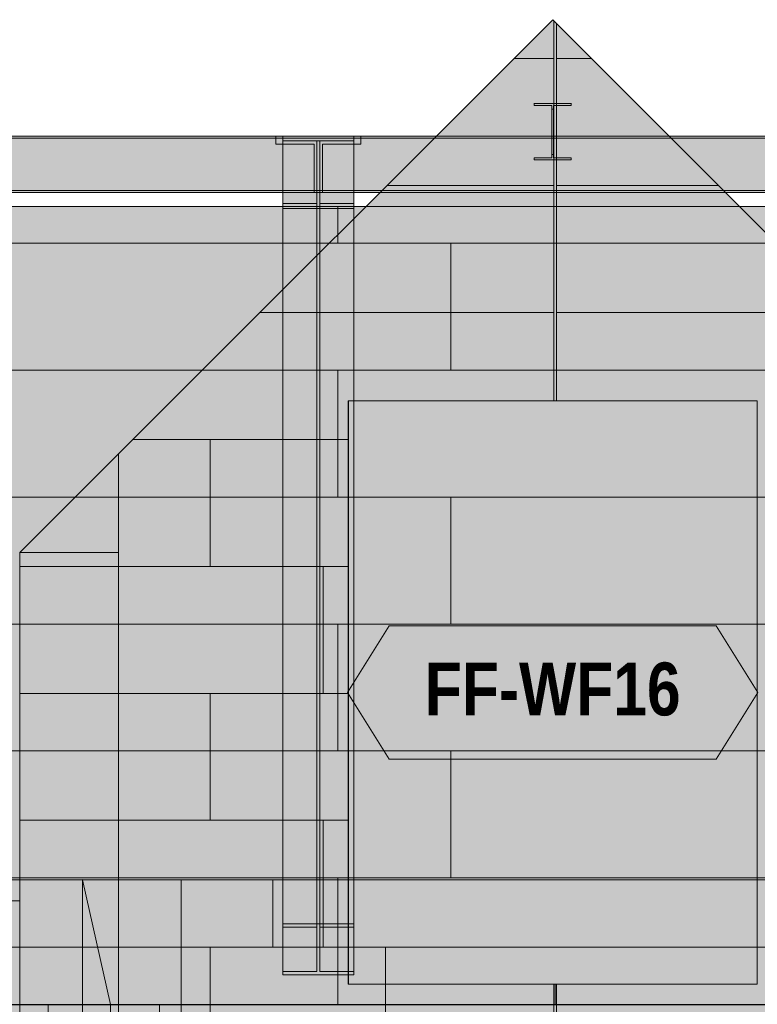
# Model space of a CAD drawing. Header units: millimetres. Extents: x 17 to 413, y 4 to 292.
# Tile 171 of 256: x 220 to 238, y 100 to 123. Entities that reach past the tile are written whole.
import ezdxf
from ezdxf.enums import TextEntityAlignment as Align

# ---------------------------------------------------------------- set-up
doc = ezdxf.new("R2010")
doc.units = ezdxf.units.MM
doc.linetypes.add('DASHED', pattern=[1.524, 1.27, -0.254])
for name, color, linetype in [('FILL-C_95A8CE', 7, 'Continuous'), ('FILL-C_9CB0D8', 7, 'Continuous'), ('FILL-C_9EB2DB', 7, 'Continuous'), ('FILL-EPS', 7, 'Continuous'), ('FILL-WHITE', 7, 'Continuous'), ('LINE-C_2E8C94', 7, 'Continuous'), ('LINE-C_337880', 7, 'Continuous'), ('LINE-INK', 7, 'Continuous'), ('LINE-STEEL', 7, 'Continuous'), ('LINE-STEEL-DASH', 7, 'DASHED'), ('LINE-TEAL_DK', 7, 'Continuous'), ('LINE-TEAL_DK-DASH', 7, 'DASHED'), ('TEXT-TEAL_DK', 7, 'Continuous')]:
    doc.layers.add(name, color=color, linetype=linetype)
doc.styles.add('OpenSansCondensed-Bold', font='OpenSansCondensed-Bold.ttf')

msp = doc.modelspace()

# ---------------------------------------------------------------- hatches: boundary and pattern name
at = {"layer": 'FILL-C_95A8CE', "true_color": 0x95a8ce}
h = msp.add_hatch(color=253, dxfattribs=at)
h.dxf.hatch_style = 1
h.paths.add_polyline_path([(226.641, 101.677), (226.641, 120.592), (228.349, 120.592), (228.349, 101.677)])
h = msp.add_hatch(color=253, dxfattribs=at)
h.dxf.hatch_style = 1
h.paths.add_polyline_path([(226.641, 120.477), (227.461, 120.477), (227.461, 101.596), (226.641, 101.596)])
h = msp.add_hatch(color=253, dxfattribs=at)
h.dxf.hatch_style = 1
h.paths.add_polyline_path([(227.529, 120.477), (228.349, 120.477), (228.349, 101.596), (227.529, 101.596)])
h = msp.add_hatch(color=253, dxfattribs=at)
h.dxf.hatch_style = 1
h.paths.add_polyline_path([(226.641, 118.972), (227.461, 118.972), (227.461, 100.532), (226.641, 100.532)])
h = msp.add_hatch(color=253, dxfattribs=at)
h.dxf.hatch_style = 1
h.paths.add_polyline_path([(227.529, 118.972), (228.349, 118.972), (228.349, 100.532), (227.529, 100.532)])
h = msp.add_hatch(color=253, dxfattribs=at)
h.dxf.hatch_style = 1
h.paths.add_polyline_path([(226.641, 100.45), (226.641, 118.857), (228.349, 118.857), (228.349, 100.45)])
h = msp.add_hatch(color=253, dxfattribs=at)
h.dxf.hatch_style = 1
h.paths.add_polyline_path([(226.641, 100.45), (226.641, 100.532), (227.461, 100.532), (227.461, 101.596), (226.641, 101.596), (226.641, 101.677), (228.349, 101.677), (228.349, 101.596), (227.529, 101.596), (227.529, 100.532), (228.349, 100.532), (228.349, 100.45)])
h = msp.add_hatch(color=253, dxfattribs=at)
h.dxf.hatch_style = 1
h.paths.add_polyline_path([(228.349, 101.677), (228.36, 101.678), (228.36, 101.678), (228.36, 101.678)])
at = {"layer": 'FILL-C_9CB0D8', "true_color": 0x9cb0d8}
h = msp.add_hatch(color=9, dxfattribs=at)
h.dxf.hatch_style = 1
h.paths.add_polyline_path([(226.63, 120.594), (226.641, 120.592), (226.63, 120.593), (226.63, 120.593)])
h = msp.add_hatch(color=9, dxfattribs=at)
h.dxf.hatch_style = 1
h.paths.add_polyline_path([(226.641, 120.592), (228.349, 120.592), (228.349, 120.477), (226.641, 120.477)])
h = msp.add_hatch(color=9, dxfattribs=at)
h.dxf.hatch_style = 1
h.paths.add_polyline_path([(228.349, 120.592), (228.36, 120.594), (228.36, 120.593), (228.36, 120.593)])
h = msp.add_hatch(color=9, dxfattribs=at)
h.dxf.hatch_style = 1
h.paths.add_polyline_path([(226.641, 118.857), (226.641, 118.972), (227.461, 118.972), (227.461, 120.477), (227.529, 120.477), (227.529, 118.972), (228.349, 118.972), (228.349, 118.857)])
at = {"layer": 'FILL-C_9EB2DB', "true_color": 0x9eb2db}
h = msp.add_hatch(color=9, dxfattribs=at)
h.dxf.hatch_style = 1
h.paths.add_polyline_path([(232.667, 121.376), (232.667, 121.377), (232.667, 121.377), (232.678, 121.376)])
h = msp.add_hatch(color=9, dxfattribs=at)
h.dxf.hatch_style = 1
h.paths.add_polyline_path([(232.678, 120.021), (232.678, 120.073), (233.103, 120.073), (233.103, 121.242), (233.103, 121.324), (232.678, 121.324), (232.678, 121.376), (233.566, 121.376), (233.566, 121.324), (233.141, 121.324), (233.141, 120.154), (233.141, 120.073), (233.566, 120.073), (233.566, 120.021)])
h = msp.add_hatch(color=9, dxfattribs=at)
h.dxf.hatch_style = 1
h.paths.add_polyline_path([(232.678, 121.376), (233.566, 121.376), (233.566, 121.324), (233.141, 121.324), (233.141, 121.242), (233.141, 120.073), (233.566, 120.073), (233.566, 120.021), (232.678, 120.021), (232.678, 120.073), (233.103, 120.073), (233.103, 120.154), (233.103, 121.324), (232.678, 121.324)])
h = msp.add_hatch(color=9, dxfattribs=at)
h.dxf.hatch_style = 1
h.paths.add_polyline_path([(233.566, 121.376), (233.576, 121.377), (233.576, 121.377), (233.576, 121.376)])
h = msp.add_hatch(color=9, dxfattribs=at)
h.dxf.hatch_style = 1
h.paths.add_polyline_path([(233.103, 120.154), (233.103, 121.242), (233.141, 121.242), (233.141, 120.154)])
h = msp.add_hatch(color=9, dxfattribs=at)
h.dxf.hatch_style = 1
h.paths.add_polyline_path([(233.103, 121.242), (233.141, 121.242), (233.141, 120.154), (233.103, 120.154)])
h = msp.add_hatch(color=9, dxfattribs=at)
h.dxf.hatch_style = 1
h.paths.add_polyline_path([(196.235, 120.54), (196.235, 120.592), (226.475, 120.592), (226.475, 120.54)])
h = msp.add_hatch(color=9, dxfattribs=at)
h.dxf.hatch_style = 1
h.paths.add_polyline_path([(196.235, 120.592), (226.475, 120.592), (226.475, 120.54), (196.235, 120.54)])
h = msp.add_hatch(color=9, dxfattribs=at)
h.dxf.hatch_style = 1
h.paths.add_polyline_path([(218.122, 120.54), (218.122, 120.592), (248.128, 120.592), (248.128, 120.54)])
h = msp.add_hatch(color=9, dxfattribs=at)
h.dxf.hatch_style = 1
h.paths.add_polyline_path([(218.122, 120.592), (248.128, 120.592), (248.128, 120.54), (218.122, 120.54)])
h = msp.add_hatch(color=9, dxfattribs=at)
h.dxf.hatch_style = 1
h.paths.add_polyline_path([(226.63, 120.594), (226.641, 120.592), (226.63, 120.593), (226.63, 120.593)])
h = msp.add_hatch(color=9, dxfattribs=at)
h.dxf.hatch_style = 1
h.paths.add_polyline_path([(226.641, 120.592), (228.349, 120.592), (228.349, 120.477), (227.529, 120.477), (227.529, 118.972), (228.349, 118.972), (228.349, 118.857), (226.641, 118.857), (226.641, 118.972), (227.461, 118.972), (227.461, 120.477), (226.641, 120.477)])
h = msp.add_hatch(color=9, dxfattribs=at)
h.dxf.hatch_style = 1
h.paths.add_polyline_path([(228.515, 120.54), (228.515, 120.592), (252.728, 120.592), (252.728, 120.54)])
h = msp.add_hatch(color=9, dxfattribs=at)
h.dxf.hatch_style = 1
h.paths.add_polyline_path([(228.515, 120.592), (252.728, 120.592), (252.728, 120.54), (228.515, 120.54)])
h = msp.add_hatch(color=9, dxfattribs=at)
h.dxf.hatch_style = 1
h.paths.add_polyline_path([(195.315, 119.29), (195.315, 120.399), (196.235, 120.399), (196.235, 120.54), (226.475, 120.54), (226.475, 120.399), (227.395, 120.399), (227.395, 119.29), (226.475, 119.29), (196.235, 119.29)])
h = msp.add_hatch(color=9, dxfattribs=at)
h.dxf.hatch_style = 1
h.paths.add_polyline_path([(195.315, 120.399), (196.235, 120.399), (196.235, 120.54), (226.475, 120.54), (226.475, 120.399), (227.395, 120.399), (227.395, 119.29), (226.475, 119.29), (196.235, 119.29), (195.315, 119.29)])
h = msp.add_hatch(color=9, dxfattribs=at)
h.dxf.hatch_style = 1
h.paths.add_polyline_path([(217.202, 119.29), (217.202, 120.399), (218.122, 120.399), (218.122, 120.54), (248.128, 120.54), (248.128, 120.399), (249.048, 120.399), (249.048, 119.29), (248.128, 119.29), (218.122, 119.29)])
h = msp.add_hatch(color=9, dxfattribs=at)
h.dxf.hatch_style = 1
h.paths.add_polyline_path([(217.202, 120.399), (218.122, 120.399), (218.122, 120.54), (248.128, 120.54), (248.128, 120.399), (249.048, 120.399), (249.048, 119.29), (248.128, 119.29), (218.122, 119.29), (217.202, 119.29)])
h = msp.add_hatch(color=9, dxfattribs=at)
h.dxf.hatch_style = 1
h.paths.add_polyline_path([(227.595, 119.29), (227.595, 120.399), (228.515, 120.399), (228.515, 120.54), (252.728, 120.54), (252.728, 120.399), (253.648, 120.399), (253.648, 119.29), (252.728, 119.29), (228.515, 119.29)])
h = msp.add_hatch(color=9, dxfattribs=at)
h.dxf.hatch_style = 1
h.paths.add_polyline_path([(227.595, 120.399), (228.515, 120.399), (228.515, 120.54), (252.728, 120.54), (252.728, 120.399), (253.648, 120.399), (253.648, 119.29), (252.728, 119.29), (228.515, 119.29), (227.595, 119.29)])
h = msp.add_hatch(color=9, dxfattribs=at)
h.dxf.hatch_style = 1
h.paths.add_polyline_path([(195.315, 119.238), (195.315, 119.29), (196.235, 119.29), (226.475, 119.29), (227.395, 119.29), (227.395, 119.238), (226.475, 119.238), (196.235, 119.238)])
h = msp.add_hatch(color=9, dxfattribs=at)
h.dxf.hatch_style = 1
h.paths.add_polyline_path([(195.315, 119.29), (226.475, 119.29), (227.395, 119.29), (227.395, 119.238), (196.235, 119.238), (195.315, 119.238)])
h = msp.add_hatch(color=9, dxfattribs=at)
h.dxf.hatch_style = 1
h.paths.add_polyline_path([(217.202, 119.238), (217.202, 119.29), (218.122, 119.29), (248.128, 119.29), (249.048, 119.29), (249.048, 119.238), (248.128, 119.238), (218.122, 119.238)])
h = msp.add_hatch(color=9, dxfattribs=at)
h.dxf.hatch_style = 1
h.paths.add_polyline_path([(217.202, 119.29), (248.128, 119.29), (249.048, 119.29), (249.048, 119.238), (218.122, 119.238), (217.202, 119.238)])
h = msp.add_hatch(color=9, dxfattribs=at)
h.dxf.hatch_style = 1
h.paths.add_polyline_path([(227.595, 119.238), (227.595, 119.29), (228.515, 119.29), (252.728, 119.29), (253.648, 119.29), (253.648, 119.238), (252.728, 119.238), (228.515, 119.238)])
h = msp.add_hatch(color=9, dxfattribs=at)
h.dxf.hatch_style = 1
h.paths.add_polyline_path([(227.595, 119.29), (252.728, 119.29), (253.648, 119.29), (253.648, 119.238), (228.515, 119.238), (227.595, 119.238)])
at = {"layer": 'FILL-EPS', "true_color": 0xccffff}
h = msp.add_hatch(color=7, dxfattribs=at)
h.dxf.hatch_style = 1
h.paths.add_polyline_path([(222.703, 112.966), (233.125, 123.388), (243.543, 112.969), (243.543, 99.741), (222.703, 99.741)])
h.paths.add_polyline_path([(228.217, 100.232), (238.03, 100.232), (238.03, 114.232), (228.217, 114.232)], flags=0)
h = msp.add_hatch(color=7, dxfattribs=at)
h.dxf.hatch_style = 1
h.paths.add_polyline_path([(222.703, 112.966), (233.125, 123.388), (243.543, 112.969), (243.543, 76.732), (242.53, 76.732), (242.53, 95.232), (223.717, 95.232), (223.717, 76.732), (222.703, 76.732)])
h.paths.add_polyline_path([(228.217, 100.232), (238.03, 100.232), (238.03, 114.232), (228.217, 114.232)], flags=0)
h = msp.add_hatch(color=7, dxfattribs=at)
h.dxf.hatch_style = 1
h.paths.add_polyline_path([(194.882, 118.899), (256.242, 118.899), (271.265, 103.876), (271.265, 99.732), (194.882, 99.732)])
h = msp.add_hatch(color=7, dxfattribs=at)
h.dxf.hatch_style = 1
h.paths.add_polyline_path([(194.882, 118.899), (256.242, 118.899), (271.265, 103.876), (271.265, 99.732), (194.882, 99.732)])
h = msp.add_hatch(color=7, dxfattribs=at)
h.dxf.hatch_style = 1
h.paths.add_polyline_path([(220.331, 110.594), (222.702, 112.964), (222.703, 112.966), (222.703, 99.741), (222.703, 99.741), (222.703, 99.733), (222.702, 99.741), (221.008, 99.741), (221.008, 98.724), (222.702, 98.724), (222.703, 98.724), (222.703, 76.732), (222.703, 76.732), (222.703, 76.722), (222.703, 76.722), (222.702, 76.732), (220.331, 76.732)])
h = msp.add_hatch(color=7, dxfattribs=at)
h.dxf.hatch_style = 1
h.paths.add_polyline_path([(220.331, 76.732), (220.331, 110.594), (222.703, 112.966), (222.703, 76.732)])
h = msp.add_hatch(color=7, dxfattribs=at)
h.dxf.hatch_style = 1
h.paths.add_polyline_path([(220.33, 110.604), (220.331, 110.594), (220.33, 110.604)])
h = msp.add_hatch(color=7, dxfattribs=at)
h.dxf.hatch_style = 1
h.paths.add_polyline_path([(220.33, 110.604), (220.33, 110.604), (220.331, 110.594), (220.33, 110.604)])
h = msp.add_hatch(color=7, dxfattribs=at)
h.dxf.hatch_style = 1
h.paths.add_polyline_path([(220.331, 98.724), (222.702, 98.724), (222.702, 99.741), (220.331, 99.741), (220.331, 110.594), (222.702, 110.594), (222.702, 110.604), (222.702, 99.741), (222.702, 99.74), (222.702, 76.732), (220.331, 76.732)])
h = msp.add_hatch(color=7, dxfattribs=at)
h.dxf.hatch_style = 1
h.paths.add_polyline_path([(220.331, 110.594), (222.702, 110.594), (222.702, 110.604), (222.702, 99.741), (222.702, 99.74), (222.702, 76.732), (220.331, 76.732)])
h.paths.add_polyline_path([(222.702, 98.724), (222.702, 99.741), (221.008, 99.741), (221.008, 98.724)], flags=0)
h = msp.add_hatch(color=7, dxfattribs=at)
h.dxf.hatch_style = 1
h.paths.add_polyline_path([(220.331, 76.732), (220.331, 110.594), (222.702, 110.594), (222.702, 98.724), (222.702, 98.724), (222.702, 76.732), (222.702, 76.732)])
h.paths.add_polyline_path([(222.702, 99.741), (221.008, 99.741), (221.008, 98.724), (222.702, 98.724)], flags=0)
h = msp.add_hatch(color=7, dxfattribs=at)
h.dxf.hatch_style = 1
h.paths.add_polyline_path([(220.331, 76.732), (220.331, 110.594), (222.702, 110.594), (222.702, 99.741), (222.702, 98.724), (222.702, 76.732)])
h = msp.add_hatch(color=7, dxfattribs=at)
h.dxf.hatch_style = 1
h.paths.add_polyline_path([(222.702, 110.594), (222.702, 110.596), (222.702, 110.594)])
h = msp.add_hatch(color=7, dxfattribs=at)
h.dxf.hatch_style = 1
h.paths.add_polyline_path([(180.07, 102.732), (221.831, 102.732), (221.831, 76.732), (220.782, 76.732), (220.782, 98.736), (180.092, 98.736), (180.092, 76.732), (180.092, 76.732), (180.092, 76.732), (180.07, 76.732)])
h = msp.add_hatch(color=7, dxfattribs=at)
h.dxf.hatch_style = 1
h.paths.add_polyline_path([(180.07, 99.741), (180.07, 102.732), (221.831, 102.732), (221.831, 99.741), (180.07, 99.741)])
h = msp.add_hatch(color=7, dxfattribs=at)
h.dxf.hatch_style = 1
h.paths.add_polyline_path([(221.829, 102.743), (221.831, 102.732), (222.508, 99.741), (222.508, 98.724), (222.508, 98.713), (222.508, 98.713), (221.831, 76.732), (221.831, 102.732)])
h = msp.add_hatch(color=7, dxfattribs=at)
h.dxf.hatch_style = 1
h.paths.add_polyline_path([(221.831, 99.462), (221.831, 102.732), (224.202, 102.732), (224.203, 102.735), (224.203, 102.732), (224.203, 102.732), (224.203, 99.741), (224.202, 99.741), (223.686, 99.741), (223.686, 98.736), (223.661, 98.736), (223.661, 99.462), (222.508, 99.462)])
h = msp.add_hatch(color=7, dxfattribs=at)
h.dxf.hatch_style = 1
h.paths.add_polyline_path([(221.831, 102.732), (224.203, 102.732), (224.203, 98.736), (223.661, 98.736), (223.661, 99.462), (221.831, 99.462)])
h = msp.add_hatch(color=7, dxfattribs=at)
h.dxf.hatch_style = 1
h.paths.add_polyline_path([(221.831, 102.732), (224.202, 102.732), (224.202, 99.741), (222.508, 99.741), (222.508, 99.462), (221.831, 99.462)])
h = msp.add_hatch(color=7, dxfattribs=at)
h.dxf.hatch_style = 1
h.paths.add_polyline_path([(221.831, 76.732), (221.831, 102.732), (224.202, 102.732), (224.202, 99.741), (222.508, 99.741), (222.508, 98.724), (224.202, 98.724), (224.202, 76.732)])
h = msp.add_hatch(color=7, dxfattribs=at)
h.dxf.hatch_style = 1
h.paths.add_polyline_path([(221.831, 102.732), (224.202, 102.732), (224.202, 99.741), (222.508, 99.741)])
h = msp.add_hatch(color=7, dxfattribs=at)
h.dxf.hatch_style = 1
h.paths.add_polyline_path([(221.831, 99.741), (221.831, 102.732), (224.202, 102.732), (224.202, 98.726), (224.202, 98.724), (224.202, 76.732), (224.202, 76.732), (224.202, 76.73), (224.202, 76.732), (221.831, 76.732), (221.831, 98.724), (224.202, 98.724), (224.202, 99.741)])
h = msp.add_hatch(color=7, dxfattribs=at)
h.dxf.hatch_style = 1
h.paths.add_polyline_path([(224.202, 102.732), (224.202, 102.735), (224.202, 102.732)])
h = msp.add_hatch(color=7, dxfattribs=at)
h.dxf.hatch_style = 1
h.paths.add_polyline_path([(224.203, 102.732), (266.043, 102.732), (266.043, 76.732), (262.035, 76.732), (262.035, 96.39), (265.641, 96.39), (265.641, 98.736), (224.252, 98.736), (224.252, 76.732), (224.252, 76.73), (224.252, 76.732), (224.203, 76.732), (224.203, 96.392), (224.212, 96.392), (224.212, 98.736), (224.203, 98.736)])
h = msp.add_hatch(color=7, dxfattribs=at)
h.dxf.hatch_style = 1
h.paths.add_polyline_path([(224.203, 99.741), (224.203, 102.732), (266.043, 102.732), (266.043, 99.741)])
h = msp.add_hatch(color=7, dxfattribs=at)
h.dxf.hatch_style = 1
h.paths.add_polyline_path([(194.953, 102.232), (220.331, 102.232), (220.331, 99.741), (194.953, 99.741)])
h = msp.add_hatch(color=7, dxfattribs=at)
h.dxf.hatch_style = 1
h.paths.add_polyline_path([(194.953, 102.232), (220.331, 102.232), (220.331, 76.732), (215.53, 76.732), (215.53, 95.232), (196.717, 95.232), (196.717, 76.732), (194.953, 76.732)])
at = {"layer": 'FILL-WHITE', "true_color": 0xffffff}
h = msp.add_hatch(color=7, dxfattribs=at)
h.dxf.hatch_style = 1
h.paths.add_polyline_path([(228.215, 100.232), (228.215, 114.232), (238.028, 114.232), (238.028, 100.232)])
h = msp.add_hatch(color=7, dxfattribs=at)
h.dxf.hatch_style = 1
h.paths.add_polyline_path([(228.215, 114.232), (238.028, 114.232), (238.028, 100.232), (228.215, 100.232)])
h = msp.add_hatch(color=7, dxfattribs=at)
h.dxf.hatch_style = 1
h.paths.add_polyline_path([(228.215, 114.232), (238.028, 114.232), (238.028, 100.232), (228.215, 100.232)])
h = msp.add_hatch(color=7, dxfattribs=at)
h.dxf.hatch_style = 1
h.paths.add_polyline_path([(228.198, 107.232), (229.198, 108.832), (237.045, 108.832), (238.045, 107.232), (237.045, 105.632), (229.198, 105.632)])

# ---------------------------------------------------------------- linework, layer by layer
at = {"layer": 'LINE-C_2E8C94', "lineweight": 5}
for points in [[(222.703, 112.966), (233.125, 123.388), (243.543, 112.969), (243.543, 99.741), (222.703, 99.741)], [(222.703, 112.966), (233.125, 123.388), (243.543, 112.969), (243.543, 76.732), (242.53, 76.732), (242.53, 95.232), (223.717, 95.232), (223.717, 76.732), (222.703, 76.732)], [(194.882, 118.899), (256.242, 118.899), (271.265, 103.876), (271.265, 99.732), (194.882, 99.732)], [(194.882, 118.899), (256.242, 118.899), (271.265, 103.876), (271.265, 103.876), (271.265, 103.876), (271.265, 99.732), (194.882, 99.732), (194.882, 99.732)], [(228.217, 100.232), (238.03, 100.232), (238.03, 114.232), (228.217, 114.232)], [(228.217, 100.232), (238.03, 100.232), (238.03, 114.232), (228.217, 114.232)], [(220.331, 110.594), (222.702, 112.964), (222.703, 112.966), (222.703, 99.741), (222.703, 99.741), (222.703, 99.733), (222.702, 99.741), (221.008, 99.741), (221.008, 98.724), (222.702, 98.724), (222.703, 98.724), (222.703, 76.732), (222.703, 76.732), (222.703, 76.722), (222.703, 76.722), (222.702, 76.732), (220.331, 76.732)], [(220.331, 76.732), (220.331, 76.732), (220.331, 110.594), (222.703, 112.966), (222.703, 76.732)], [(220.33, 110.604), (220.331, 110.594), (220.33, 110.604)], [(220.33, 110.604), (220.33, 110.604), (220.331, 110.594), (220.33, 110.604)], [(220.331, 98.724), (222.702, 98.724), (222.702, 99.741), (220.331, 99.741), (220.331, 110.594), (220.331, 110.594), (222.702, 110.594), (222.702, 110.604), (222.702, 99.741), (222.702, 99.741), (222.702, 99.74), (222.702, 76.732), (222.702, 76.732), (220.331, 76.732), (220.331, 98.724)], [(220.331, 110.594), (222.702, 110.594), (222.702, 110.604), (222.702, 99.741), (222.702, 99.74), (222.702, 76.732), (220.331, 76.732)], [(220.331, 76.732), (220.331, 110.594), (222.702, 110.594), (222.702, 98.724), (222.702, 98.724), (222.702, 76.732), (222.702, 76.732)], [(220.331, 76.732), (220.331, 110.594), (222.702, 110.594), (222.702, 99.741), (222.702, 98.724), (222.702, 76.732)], [(222.702, 110.594), (222.702, 110.596), (222.702, 110.594)], [(180.07, 102.732), (180.07, 102.732), (221.831, 102.732), (221.831, 102.732), (221.831, 76.732), (221.831, 76.732), (221.831, 76.732), (221.831, 76.732), (220.782, 76.732), (220.782, 98.736), (180.092, 98.736), (180.092, 76.732), (180.092, 76.732), (180.092, 76.732), (180.092, 76.732), (180.07, 76.732), (180.07, 102.732)], [(180.07, 99.741), (180.07, 99.741), (180.07, 102.732), (221.831, 102.732), (221.831, 102.732), (221.831, 102.732), (221.831, 102.732), (221.831, 99.741), (180.07, 99.741), (180.07, 99.741)], [(221.829, 102.743), (221.831, 102.732), (222.508, 99.741), (222.508, 98.724), (222.508, 98.724), (222.508, 98.724), (222.508, 98.713), (222.508, 98.713), (221.831, 76.732), (221.831, 102.732)], [(221.831, 99.462), (221.831, 102.732), (224.202, 102.732), (224.203, 102.735), (224.203, 102.732), (224.203, 102.732), (224.203, 99.741), (224.202, 99.741), (223.686, 99.741), (223.686, 98.736), (223.661, 98.736), (223.661, 99.462), (222.508, 99.462)], [(221.831, 102.732), (224.203, 102.732), (224.203, 102.732), (224.203, 98.736), (223.661, 98.736), (223.661, 99.462), (221.831, 99.462), (221.831, 102.732)], [(221.831, 102.732), (224.202, 102.732), (224.202, 99.741), (222.508, 99.741), (222.508, 99.462), (221.831, 99.462)], [(221.831, 76.732), (221.831, 102.732), (224.202, 102.732), (224.202, 99.741), (222.508, 99.741), (222.508, 98.724), (224.202, 98.724), (224.202, 76.732)], [(221.831, 102.732), (224.202, 102.732), (224.202, 99.741), (222.508, 99.741), (221.831, 102.732)], [(221.831, 99.741), (221.831, 102.732), (224.202, 102.732), (224.202, 98.726), (224.202, 98.724), (224.202, 76.732), (224.202, 76.732), (224.202, 76.732), (224.202, 76.73), (224.202, 76.732), (221.831, 76.732), (221.831, 98.724), (224.202, 98.724), (224.202, 99.741)], [(224.202, 102.732), (224.202, 102.735), (224.202, 102.732)], [(224.203, 102.732), (266.043, 102.732), (266.043, 76.732), (262.035, 76.732), (262.035, 96.39), (265.641, 96.39), (265.641, 98.736), (224.252, 98.736), (224.252, 76.732), (224.252, 76.73), (224.252, 76.732), (224.203, 76.732), (224.203, 96.392), (224.212, 96.392), (224.212, 98.736), (224.203, 98.736)], [(224.203, 99.741), (224.203, 102.732), (266.043, 102.732), (266.043, 99.741)], [(194.953, 102.232), (194.953, 102.232), (194.953, 102.232), (194.953, 102.232), (220.331, 102.232), (220.331, 99.741), (220.331, 99.741), (220.331, 99.741), (220.331, 99.741), (220.331, 99.741), (194.953, 99.741), (194.953, 102.232)], [(194.953, 102.232), (220.331, 102.232), (220.331, 76.732), (215.53, 76.732), (215.53, 95.232), (196.717, 95.232), (196.717, 76.732), (194.953, 76.732)]]:
    msp.add_lwpolyline(points, close=True, dxfattribs=at)
at = {"layer": 'LINE-C_337880', "lineweight": 5}
for p, q in [((233.152, 122.452), (233.152, 123.351)), ((233.152, 122.452), (233.152, 123.351)), ((233.216, 122.452), (233.216, 123.287)), ((233.216, 122.452), (233.216, 123.287)), ((232.199, 122.452), (233.152, 122.452)), ((232.199, 122.452), (233.152, 122.452)), ((233.152, 119.404), (233.152, 122.452)), ((233.152, 119.404), (233.152, 122.452)), ((233.216, 119.404), (233.216, 122.452)), ((233.216, 122.452), (234.051, 122.452)), ((233.216, 119.404), (233.216, 122.452)), ((233.216, 122.452), (234.051, 122.452)), ((229.151, 119.404), (233.152, 119.404)), ((229.151, 119.404), (233.152, 119.404)), ((233.152, 116.356), (233.152, 119.404)), ((233.152, 116.356), (233.152, 119.404)), ((233.216, 116.356), (233.216, 119.404)), ((233.216, 119.404), (237.099, 119.404)), ((233.216, 116.356), (233.216, 119.404)), ((233.216, 119.404), (237.099, 119.404)), ((227.967, 118.02), (227.967, 118.892)), ((227.967, 118.02), (227.967, 118.892)), ((214.42, 118.02), (227.967, 118.02)), ((214.42, 118.02), (227.967, 118.02)), ((227.967, 118.02), (230.676, 118.02)), ((227.967, 118.02), (230.676, 118.02)), ((230.676, 114.972), (230.676, 118.02)), ((230.676, 118.02), (244.223, 118.02)), ((230.676, 114.972), (230.676, 118.02)), ((230.676, 118.02), (244.223, 118.02)), ((226.103, 116.356), (233.152, 116.356)), ((226.103, 116.356), (233.152, 116.356)), ((233.152, 114.239), (233.152, 116.356)), ((233.152, 114.239), (233.152, 116.356)), ((233.216, 114.239), (233.216, 116.356)), ((233.216, 116.356), (240.147, 116.356)), ((233.216, 114.239), (233.216, 116.356)), ((233.216, 116.356), (240.147, 116.356)), ((214.42, 114.972), (227.967, 114.972)), ((214.42, 114.972), (227.967, 114.972)), ((227.967, 111.924), (227.967, 114.972)), ((227.967, 114.972), (230.676, 114.972)), ((227.967, 111.924), (227.967, 114.972)), ((227.967, 114.972), (230.676, 114.972)), ((230.676, 114.972), (244.223, 114.972)), ((230.676, 114.972), (244.223, 114.972)), ((223.055, 113.308), (224.903, 113.308)), ((223.055, 113.308), (224.903, 113.308)), ((224.903, 110.26), (224.903, 113.308)), ((224.903, 113.308), (228.21, 113.308)), ((224.903, 110.26), (224.903, 113.308)), ((224.903, 113.308), (228.21, 113.308)), ((214.42, 111.924), (227.967, 111.924)), ((214.42, 111.924), (227.967, 111.924)), ((227.967, 111.924), (230.676, 111.924)), ((227.967, 111.924), (230.676, 111.924)), ((230.676, 108.876), (230.676, 111.924)), ((230.676, 111.924), (244.223, 111.924)), ((230.676, 108.876), (230.676, 111.924)), ((230.676, 111.924), (244.223, 111.924)), ((220.338, 110.26), (222.695, 110.26)), ((220.338, 110.26), (222.695, 110.26)), ((220.338, 110.26), (222.695, 110.26)), ((220.338, 110.26), (222.695, 110.26)), ((220.338, 110.26), (222.697, 110.26)), ((220.338, 110.26), (222.697, 110.26)), ((222.71, 110.26), (224.903, 110.26)), ((222.71, 110.26), (224.903, 110.26)), ((224.903, 110.26), (227.612, 110.26)), ((224.903, 110.26), (227.612, 110.26)), ((227.612, 107.212), (227.612, 110.26)), ((227.612, 110.26), (228.21, 110.26)), ((227.612, 107.212), (227.612, 110.26)), ((227.612, 110.26), (228.21, 110.26)), ((214.42, 108.876), (227.967, 108.876)), ((214.42, 108.876), (227.967, 108.876)), ((227.967, 105.828), (227.967, 108.876)), ((227.967, 108.876), (230.676, 108.876)), ((227.967, 105.828), (227.967, 108.876)), ((227.967, 108.876), (230.676, 108.876)), ((230.676, 108.876), (244.223, 108.876)), ((230.676, 108.876), (244.223, 108.876)), ((220.338, 107.212), (222.695, 107.212)), ((220.338, 107.212), (222.695, 107.212)), ((220.338, 107.212), (222.695, 107.212)), ((220.338, 107.212), (222.695, 107.212)), ((220.338, 107.212), (222.697, 107.212)), ((220.338, 107.212), (222.697, 107.212)), ((222.71, 107.212), (224.903, 107.212)), ((222.71, 107.212), (224.903, 107.212)), ((224.903, 104.164), (224.903, 107.212)), ((224.903, 107.212), (227.612, 107.212)), ((224.903, 104.164), (224.903, 107.212)), ((224.903, 107.212), (227.612, 107.212)), ((227.612, 107.212), (228.21, 107.212)), ((227.612, 107.212), (228.21, 107.212)), ((214.42, 105.828), (227.967, 105.828)), ((214.42, 105.828), (227.967, 105.828)), ((227.967, 105.828), (230.676, 105.828)), ((227.967, 105.828), (230.676, 105.828)), ((230.676, 102.78), (230.676, 105.828)), ((230.676, 105.828), (244.223, 105.828)), ((230.676, 102.78), (230.676, 105.828)), ((230.676, 105.828), (244.223, 105.828)), ((220.338, 104.164), (222.695, 104.164)), ((220.338, 104.164), (222.695, 104.164)), ((220.338, 104.164), (222.695, 104.164)), ((220.338, 104.164), (222.695, 104.164)), ((220.338, 104.164), (222.697, 104.164)), ((220.338, 104.164), (222.697, 104.164)), ((222.71, 104.164), (224.903, 104.164)), ((222.71, 104.164), (224.903, 104.164)), ((224.903, 104.164), (227.612, 104.164)), ((224.903, 104.164), (227.612, 104.164)), ((227.612, 101.116), (227.612, 104.164)), ((227.612, 104.164), (228.21, 104.164)), ((227.612, 101.116), (227.612, 104.164)), ((227.612, 104.164), (228.21, 104.164)), ((214.42, 102.78), (227.967, 102.78)), ((214.42, 102.78), (227.967, 102.78)), ((226.403, 101.116), (226.403, 102.726)), ((226.403, 101.116), (226.403, 102.726)), ((227.967, 99.739), (227.967, 102.78)), ((227.967, 102.78), (230.676, 102.78)), ((227.967, 99.739), (227.967, 102.78)), ((227.967, 102.78), (230.676, 102.78)), ((230.676, 102.78), (244.223, 102.78)), ((230.676, 102.78), (244.223, 102.78)), ((219.63, 101.116), (221.824, 101.116)), ((219.63, 101.116), (221.824, 101.116)), ((220.338, 101.116), (222.695, 101.116)), ((220.338, 101.116), (222.695, 101.116)), ((220.338, 101.116), (222.695, 101.116)), ((220.338, 101.116), (222.695, 101.116)), ((220.338, 101.116), (222.697, 101.116)), ((220.338, 101.116), (222.697, 101.116)), ((221.838, 101.116), (224.197, 101.116)), ((221.838, 101.116), (224.197, 101.116)), ((221.838, 101.116), (224.195, 101.116)), ((221.838, 101.116), (224.195, 101.116)), ((221.838, 101.116), (222.19, 101.116)), ((221.838, 101.116), (224.195, 101.116)), ((222.204, 101.116), (224.195, 101.116)), ((222.71, 101.116), (224.903, 101.116)), ((222.71, 101.116), (224.903, 101.116)), ((224.21, 101.116), (226.403, 101.116)), ((224.21, 101.116), (226.403, 101.116)), ((224.903, 99.747), (224.903, 101.116)), ((224.903, 101.116), (227.612, 101.116)), ((224.903, 98.068), (224.903, 101.116)), ((224.903, 101.116), (227.612, 101.116)), ((226.403, 101.116), (229.112, 101.116)), ((226.403, 101.116), (229.112, 101.116)), ((227.612, 101.116), (228.21, 101.116)), ((227.612, 101.116), (228.21, 101.116)), ((229.112, 98.742), (229.112, 101.116)), ((229.112, 101.116), (242.659, 101.116)), ((229.112, 99.747), (229.112, 101.116)), ((229.112, 101.116), (242.659, 101.116)), ((233.152, 99.747), (233.152, 100.226)), ((233.152, 98.068), (233.152, 100.226)), ((233.216, 99.747), (233.216, 100.226)), ((233.216, 98.068), (233.216, 100.226))]:
    msp.add_line(p, q, dxfattribs=at)
at = {"layer": 'LINE-INK', "lineweight": 5}
msp.add_lwpolyline([(228.215, 114.232), (238.028, 114.232), (238.028, 100.232), (228.215, 100.232)], close=True, dxfattribs=at)
msp.add_lwpolyline([(228.215, 114.232), (238.028, 114.232), (238.028, 100.232), (228.215, 100.232)], close=True, dxfattribs=at)
at = {"layer": 'LINE-STEEL', "lineweight": 5}
for points in [[(232.667, 121.376), (232.667, 121.377), (232.667, 121.377), (232.678, 121.376)], [(232.678, 120.021), (232.678, 120.073), (233.103, 120.073), (233.103, 121.242), (233.103, 121.242), (233.103, 121.324), (232.678, 121.324), (232.678, 121.324), (232.678, 121.376), (233.566, 121.376), (233.566, 121.376), (233.566, 121.324), (233.141, 121.324), (233.141, 120.154), (233.141, 120.154), (233.141, 120.073), (233.566, 120.073), (233.566, 120.073), (233.566, 120.021), (232.678, 120.021)], [(232.678, 121.376), (232.678, 121.376), (233.566, 121.376), (233.566, 121.324), (233.566, 121.324), (233.141, 121.324), (233.141, 121.242), (233.141, 121.242), (233.141, 120.073), (233.566, 120.073), (233.566, 120.021), (233.566, 120.021), (232.678, 120.021), (232.678, 120.073), (232.678, 120.073), (233.103, 120.073), (233.103, 120.154), (233.103, 120.154), (233.103, 121.324), (232.678, 121.324)], [(233.566, 121.376), (233.576, 121.377), (233.576, 121.377), (233.576, 121.376)], [(233.103, 120.154), (233.103, 120.154), (233.103, 121.242), (233.141, 121.242), (233.141, 121.242), (233.141, 120.154)], [(233.103, 121.242), (233.141, 121.242), (233.141, 120.154), (233.141, 120.154), (233.103, 120.154), (233.103, 121.242)], [(196.235, 120.54), (196.235, 120.592), (226.475, 120.592), (226.475, 120.54)], [(196.235, 120.592), (226.475, 120.592), (226.475, 120.54), (196.235, 120.54)], [(218.122, 120.54), (218.122, 120.592), (248.128, 120.592), (248.128, 120.592), (248.128, 120.54), (218.122, 120.54)], [(218.122, 120.592), (248.128, 120.592), (248.128, 120.54), (218.122, 120.54)], [(226.63, 120.594), (226.641, 120.592), (226.641, 120.592), (226.63, 120.593), (226.63, 120.593)], [(226.63, 120.594), (226.641, 120.592), (226.641, 120.592), (226.63, 120.593), (226.63, 120.593)], [(226.641, 101.677), (226.641, 120.592), (228.349, 120.592), (228.349, 101.677)], [(226.641, 120.592), (228.349, 120.592), (228.349, 120.477), (228.349, 120.477), (228.349, 120.477), (226.641, 120.477), (226.641, 120.477), (226.641, 120.477)], [(226.641, 120.592), (228.349, 120.592), (228.349, 120.477), (228.349, 120.477), (228.349, 120.477), (227.529, 120.477), (227.529, 118.972), (228.349, 118.972), (228.349, 118.857), (228.349, 118.857), (228.349, 118.857), (226.641, 118.857), (226.641, 118.972), (226.641, 118.972), (226.641, 118.972), (227.461, 118.972), (227.461, 120.477), (226.641, 120.477)], [(228.349, 120.592), (228.349, 120.592), (228.36, 120.594), (228.36, 120.593), (228.36, 120.593)], [(228.515, 120.54), (228.515, 120.592), (252.728, 120.592), (252.728, 120.592), (252.728, 120.54), (228.515, 120.54)], [(228.515, 120.592), (252.728, 120.592), (252.728, 120.54), (228.515, 120.54)], [(195.315, 119.29), (195.315, 120.399), (196.235, 120.399), (196.235, 120.54), (226.475, 120.54), (226.475, 120.54), (226.475, 120.54), (226.475, 120.54), (226.475, 120.399), (227.395, 120.399), (227.395, 119.29), (226.475, 119.29), (196.235, 119.29), (196.235, 119.29)], [(195.315, 120.399), (196.235, 120.399), (196.235, 120.54), (196.235, 120.54), (196.235, 120.54), (196.235, 120.54), (226.475, 120.54), (226.475, 120.399), (227.395, 120.399), (227.395, 119.29), (226.475, 119.29), (226.475, 119.29), (196.235, 119.29), (195.315, 119.29)], [(217.202, 119.29), (217.202, 120.399), (218.122, 120.399), (218.122, 120.54), (248.128, 120.54), (248.128, 120.399), (249.048, 120.399), (249.048, 119.29), (248.128, 119.29), (218.122, 119.29), (218.122, 119.29)], [(217.202, 120.399), (218.122, 120.399), (218.122, 120.54), (248.128, 120.54), (248.128, 120.399), (249.048, 120.399), (249.048, 119.29), (248.128, 119.29), (248.128, 119.29), (218.122, 119.29), (217.202, 119.29)], [(226.641, 120.477), (227.461, 120.477), (227.461, 101.596), (226.641, 101.596)], [(226.641, 118.857), (226.641, 118.857), (226.641, 118.972), (226.641, 118.972), (226.641, 118.972), (227.461, 118.972), (227.461, 120.477), (227.461, 120.477), (227.529, 120.477), (227.529, 120.477), (227.529, 118.972), (228.349, 118.972), (228.349, 118.972), (228.349, 118.972), (228.349, 118.857), (228.349, 118.857), (228.349, 118.857), (226.641, 118.857)], [(227.529, 120.477), (228.349, 120.477), (228.349, 101.596), (227.529, 101.596)], [(227.595, 119.29), (227.595, 120.399), (228.515, 120.399), (228.515, 120.54), (252.728, 120.54), (252.728, 120.54), (252.728, 120.399), (253.648, 120.399), (253.648, 119.29), (252.728, 119.29), (228.515, 119.29), (228.515, 119.29)], [(227.595, 120.399), (228.515, 120.399), (228.515, 120.54), (228.515, 120.54), (252.728, 120.54), (252.728, 120.399), (253.648, 120.399), (253.648, 119.29), (252.728, 119.29), (252.728, 119.29), (228.515, 119.29), (227.595, 119.29)], [(195.315, 119.238), (195.315, 119.29), (196.235, 119.29), (226.475, 119.29), (226.475, 119.29), (227.395, 119.29), (227.395, 119.238), (226.475, 119.238), (196.235, 119.238), (196.235, 119.238)], [(195.315, 119.29), (226.475, 119.29), (227.395, 119.29), (227.395, 119.238), (196.235, 119.238), (195.315, 119.238)], [(217.202, 119.238), (217.202, 119.29), (218.122, 119.29), (248.128, 119.29), (248.128, 119.29), (249.048, 119.29), (249.048, 119.238), (248.128, 119.238), (218.122, 119.238), (218.122, 119.238)], [(217.202, 119.29), (248.128, 119.29), (249.048, 119.29), (249.048, 119.238), (218.122, 119.238), (217.202, 119.238)], [(227.595, 119.238), (227.595, 119.29), (228.515, 119.29), (252.728, 119.29), (252.728, 119.29), (253.648, 119.29), (253.648, 119.238), (252.728, 119.238), (228.515, 119.238), (228.515, 119.238)], [(227.595, 119.29), (252.728, 119.29), (253.648, 119.29), (253.648, 119.238), (228.515, 119.238), (227.595, 119.238)], [(226.641, 118.972), (227.461, 118.972), (227.461, 100.532), (226.641, 100.532)], [(227.529, 118.972), (228.349, 118.972), (228.349, 100.532), (227.529, 100.532)], [(226.641, 100.45), (226.641, 100.45), (226.641, 118.857), (228.349, 118.857), (228.349, 118.857), (228.349, 100.45)], [(226.641, 100.45), (226.641, 100.532), (227.461, 100.532), (227.461, 101.596), (226.641, 101.596), (226.641, 101.677), (228.349, 101.677), (228.349, 101.596), (227.529, 101.596), (227.529, 100.532), (228.349, 100.532), (228.349, 100.45)], [(228.349, 101.677), (228.349, 101.677), (228.36, 101.678), (228.36, 101.678), (228.36, 101.678)]]:
    msp.add_lwpolyline(points, close=True, dxfattribs=at)
at = {"layer": 'LINE-STEEL-DASH', "lineweight": 5}
for points in [[(218.122, 120.592), (226.475, 120.592), (226.641, 120.592), (228.349, 120.592), (228.515, 120.592), (233.103, 120.592), (233.103, 121.242), (233.103, 121.324), (232.678, 121.324), (232.678, 121.376), (233.566, 121.376), (233.566, 121.324), (233.141, 121.324), (233.141, 121.242), (233.141, 120.592), (248.128, 120.592), (248.294, 120.592), (249.248, 120.592), (250.003, 120.592), (252.728, 120.592), (252.894, 120.592), (254.603, 120.592), (255.28, 120.592)], [(248.128, 119.238), (228.515, 119.238), (228.349, 119.238), (228.349, 118.972), (228.349, 118.857), (228.349, 101.677), (228.349, 101.596), (228.349, 100.532), (228.349, 100.45), (226.641, 100.45), (226.641, 100.532), (226.641, 101.596), (226.641, 101.677), (226.641, 118.857), (226.641, 118.972), (226.641, 119.238), (226.475, 119.238), (218.122, 119.238)]]:
    msp.add_lwpolyline(points, dxfattribs=at)
for points in [[(232.667, 121.377), (232.667, 121.377), (232.678, 121.376), (232.667, 121.376)], [(233.576, 121.377), (233.576, 121.377), (233.576, 121.376), (233.566, 121.376)], [(226.63, 120.593), (226.63, 120.594), (226.641, 120.592), (226.63, 120.593)], [(228.349, 120.592), (228.36, 120.594), (228.36, 120.593), (228.36, 120.593)], [(228.36, 101.678), (228.349, 101.677), (228.36, 101.678), (228.36, 101.678)]]:
    msp.add_lwpolyline(points, close=True, dxfattribs=at)
at = {"layer": 'LINE-TEAL_DK', "lineweight": 5}
msp.add_lwpolyline([(228.198, 107.232), (229.198, 108.832), (237.045, 108.832), (238.045, 107.232), (237.045, 105.632), (229.198, 105.632)], close=True, dxfattribs=at)
at = {"layer": 'LINE-TEAL_DK-DASH', "lineweight": 5}
for p in [(233.184, 99.747), (233.184, 95.239)]:
    msp.add_line(p, (233.184, 100.226), dxfattribs=at)

# ---------------------------------------------------------------- texts
at = {"layer": 'TEXT-TEAL_DK', "style": 'OpenSansCondensed-Bold'}
msp.add_text('FF-WF16', height=1.27, dxfattribs=at).set_placement((233.122, 106.682), align=Align.CENTER)

doc.saveas('drawing.dxf')
